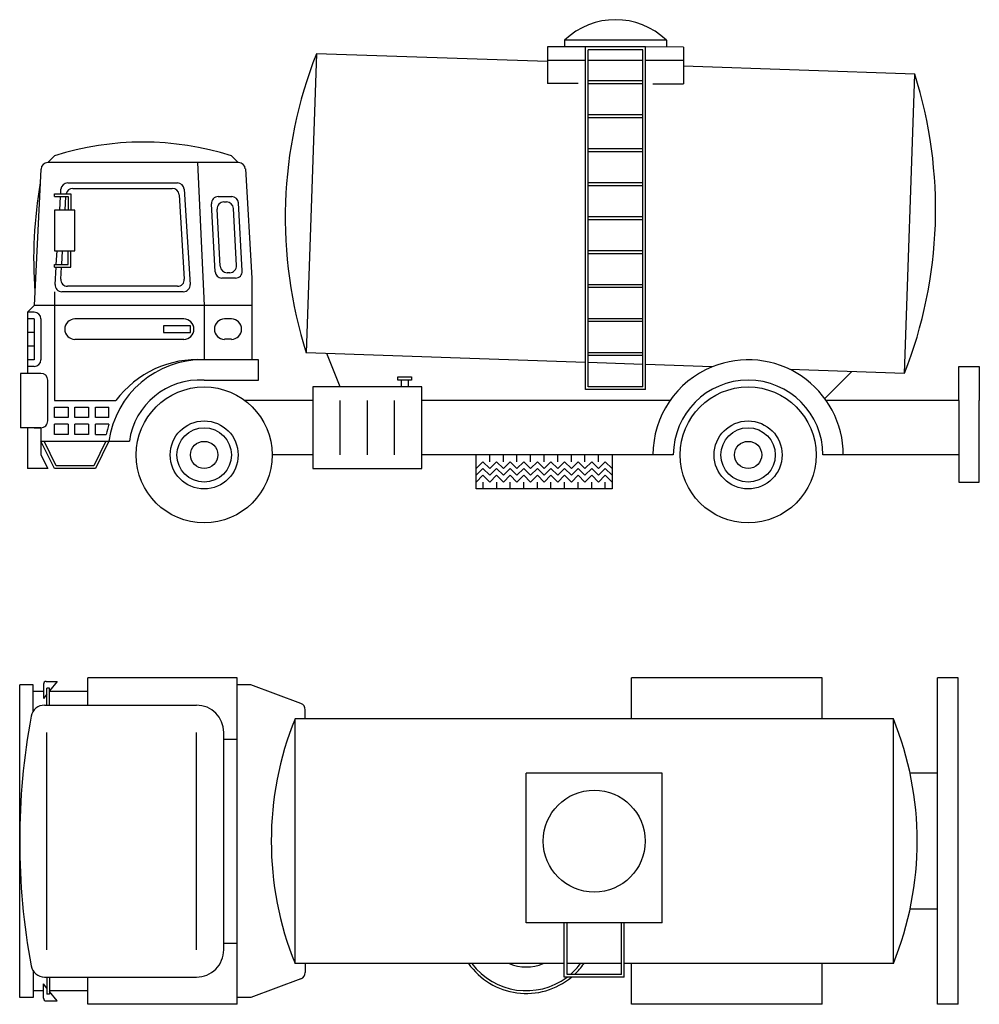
# Model space of a CAD drawing. Extents: x 10.8 to 27.5, y -31.3 to -23.6.
# Tile 1 of 8: x 10.8 to 18.2, y -31.3 to -23.7. Entities that reach past the tile are written whole.
import ezdxf

# ---------------------------------------------------------------- set-up
doc = ezdxf.new("R2010")
doc.units = 0
doc.header["$MEASUREMENT"] = 0
doc.linetypes.add('0', pattern=[0])
doc.layers.add('1', color=7, linetype='0')

msp = doc.modelspace()

# ---------------------------------------------------------------- linework, layer by layer
at = {"layer": '1', "linetype": '0'}
for p, q in [((15.0105, -23.9036), (15.0104, -23.9546)), ((15.7924, -23.9036), (15.0105, -23.9036)), ((15.7924, -23.9036), (15.7922, -23.9568)), ((14.8801, -23.9543), (14.8793, -24.2357)), ((15.1712, -23.9557), (14.8801, -23.9543)), ((15.1712, -26.5828), (15.1712, -23.9557)), ((15.6299, -23.9557), (15.1712, -23.9557)), ((15.192, -26.5619), (15.192, -23.9766)), ((15.609, -23.9766), (15.192, -23.9766)), ((15.609, -26.5619), (15.609, -23.9766)), ((15.6299, -26.5828), (15.6299, -23.9557)), ((15.9226, -23.9572), (15.6299, -23.9557)), ((15.9226, -23.9572), (15.9218, -24.2386)), ((13.1071, -24.0078), (13.0289, -26.3013)), ((14.8798, -24.0683), (13.1071, -24.0078)), ((15.1712, -24.06), (14.8798, -24.06)), ((15.609, -24.06), (15.192, -24.06)), ((15.9223, -24.06), (15.6299, -24.06)), ((17.694, -24.1642), (15.9221, -24.1038)), ((15.609, -24.2163), (15.192, -24.2163)), ((17.6158, -26.4577), (17.694, -24.1642)), ((15.1139, -24.2357), (14.8793, -24.2357)), ((15.609, -24.2372), (15.192, -24.2372)), ((15.6872, -24.2386), (15.9218, -24.2386)), ((15.609, -24.477), (15.192, -24.477)), ((15.609, -24.4978), (15.192, -24.4978)), ((15.609, -24.7376), (15.192, -24.7376)), ((11.0482, -24.8418), (11.1003, -24.7897)), ((12.5077, -24.8418), (12.4555, -24.7897)), ((15.609, -24.7584), (15.192, -24.7584)), ((10.9962, -24.8913), (10.9439, -25.9364)), ((12.5106, -24.8418), (11.0483, -24.8418)), ((12.1949, -24.8418), (12.247, -25.9364)), ((12.5627, -24.8909), (12.6119, -25.7279)), ((11.1472, -25.0816), (11.1494, -25.0471)), ((11.2014, -24.9982), (12.0417, -24.9982)), ((11.2406, -25.0399), (12.0025, -25.0399)), ((12.0937, -25.0471), (12.1393, -25.7768)), ((15.609, -24.9982), (15.192, -24.9982)), ((15.609, -25.0191), (15.192, -25.0191)), ((11.1003, -25.0816), (11.2254, -25.0816)), ((11.1003, -25.1024), (11.1003, -25.0816)), ((11.1003, -25.1024), (11.2046, -25.1024)), ((11.1394, -25.2067), (11.1459, -25.1024)), ((11.1812, -25.2067), (11.1877, -25.1024)), ((11.2046, -25.1024), (11.2046, -25.2067)), ((11.2254, -25.0816), (11.2254, -25.2067)), ((12.0546, -25.0888), (12.0949, -25.7351)), ((12.3542, -25.1024), (12.4583, -25.1024)), ((11.1394, -25.2067), (11.1003, -25.2067)), ((11.1003, -25.2067), (11.1003, -25.5195)), ((11.2567, -25.2067), (11.1394, -25.2067)), ((11.2567, -25.5195), (11.2567, -25.2067)), ((12.3307, -25.6787), (12.3022, -25.1574)), ((12.3702, -25.637), (12.3462, -25.1991)), ((12.3983, -25.1441), (12.4188, -25.1441)), ((12.4949, -25.6313), (12.4709, -25.1934)), ((12.5389, -25.673), (12.5104, -25.1517)), ((15.609, -25.2588), (15.192, -25.2588)), ((15.609, -25.2797), (15.192, -25.2797)), ((11.1003, -25.5195), (11.2567, -25.5195)), ((11.1133, -25.6237), (11.1199, -25.5195)), ((11.1551, -25.6237), (11.1616, -25.5195)), ((11.2046, -25.6237), (11.2046, -25.5195)), ((11.2254, -25.6446), (11.2254, -25.5195)), ((15.609, -25.5195), (15.192, -25.5195)), ((15.609, -25.5403), (15.192, -25.5403)), ((11.1003, -25.6237), (11.2046, -25.6237)), ((11.1003, -25.6446), (11.1003, -25.6237)), ((11.1003, -25.6446), (11.2254, -25.6446)), ((11.1038, -25.7768), (11.112, -25.6446)), ((11.1482, -25.7351), (11.1538, -25.6446)), ((12.4869, -25.7279), (12.3828, -25.7279)), ((12.4428, -25.6862), (12.4222, -25.6862)), ((12.6119, -25.7279), (12.6119, -26.3534)), ((12.0429, -25.7905), (11.2002, -25.7905)), ((15.609, -25.78), (15.192, -25.78)), ((15.609, -25.8009), (15.192, -25.8009)), ((11.1003, -25.8322), (11.1003, -26.6662)), ((12.0873, -25.8322), (11.1558, -25.8322)), ((10.8918, -25.9886), (10.9439, -25.9364)), ((12.6119, -25.9364), (10.9439, -25.9364)), ((12.247, -25.9364), (12.247, -26.3534)), ((10.8918, -25.9886), (10.8918, -26.4577)), ((10.9439, -25.9886), (10.8918, -25.9886)), ((10.9439, -26.0407), (10.8918, -26.0407)), ((10.9439, -26.0407), (10.9439, -26.3534)), ((10.9961, -26.0407), (10.9961, -26.3534)), ((12.0907, -26.0407), (11.2567, -26.0407)), ((12.4556, -26.0407), (12.4034, -26.0407)), ((15.609, -26.0407), (15.192, -26.0407)), ((11.9343, -26.0928), (11.9343, -26.1449)), ((12.1428, -26.0928), (11.9343, -26.0928)), ((12.1428, -26.1449), (12.1428, -26.0928)), ((15.609, -26.0615), (15.192, -26.0615)), ((10.9439, -26.1449), (10.8918, -26.1449)), ((11.9343, -26.1449), (12.1428, -26.1449)), ((10.9439, -26.2492), (10.8918, -26.2492)), ((11.2567, -26.197), (12.0907, -26.197)), ((12.4555, -26.197), (12.4034, -26.197)), ((15.1712, -26.3743), (13.0289, -26.3013)), ((13.2895, -26.5619), (13.1874, -26.3067)), ((15.609, -26.3013), (15.192, -26.3013)), ((15.609, -26.3221), (15.192, -26.3221)), ((10.9439, -26.3534), (10.8918, -26.3534)), ((10.9439, -26.4055), (10.8918, -26.4055)), ((12.664, -26.3534), (12.247, -26.3534)), ((12.664, -26.5098), (12.664, -26.3534)), ((15.609, -26.3893), (15.192, -26.375)), ((16.1415, -26.4074), (15.6299, -26.39)), ((18.0328, -26.6662), (18.0328, -26.4055)), ((18.0328, -26.4055), (18.1892, -26.4055)), ((18.1892, -26.4055), (18.1892, -26.6662)), ((10.8397, -26.4577), (10.8397, -26.8746)), ((10.9961, -26.4577), (10.8397, -26.4577)), ((13.7326, -26.5098), (13.7326, -26.4837)), ((13.7326, -26.4837), (13.8368, -26.4837)), ((13.8368, -26.4837), (13.8368, -26.5098)), ((17.6158, -26.4577), (16.7378, -26.4277)), ((17.0052, -26.6513), (17.2125, -26.4439)), ((11.0482, -26.8225), (11.0482, -26.5098)), ((12.247, -26.5098), (12.664, -26.5098)), ((13.915, -26.5619), (13.081, -26.5619)), ((13.081, -26.5619), (13.081, -27.1874)), ((13.8368, -26.5098), (13.7326, -26.5098)), ((13.7586, -26.5619), (13.7586, -26.5098)), ((13.8108, -26.5098), (13.8108, -26.5619)), ((13.915, -27.1874), (13.915, -26.5619)), ((15.609, -26.5619), (15.192, -26.5619)), ((15.6299, -26.5828), (15.1712, -26.5828)), ((11.1003, -26.6662), (11.5694, -26.6662)), ((11.1003, -26.7183), (11.2046, -26.7183)), ((11.1003, -26.7965), (11.1003, -26.7183)), ((11.2046, -26.7183), (11.2046, -26.7965)), ((11.2567, -26.7183), (11.3609, -26.7183)), ((11.2567, -26.7965), (11.2567, -26.7183)), ((11.3609, -26.7183), (11.3609, -26.7965)), ((11.4131, -26.7183), (11.5173, -26.7183)), ((11.4131, -26.7965), (11.4131, -26.7183)), ((11.5173, -26.7965), (11.5173, -26.7183)), ((13.081, -26.6662), (12.5598, -26.6662)), ((13.2895, -27.0832), (13.2895, -26.6662)), ((13.498, -27.0832), (13.498, -26.6662)), ((13.7065, -27.0832), (13.7065, -26.6662)), ((15.8181, -26.6662), (13.915, -26.6662)), ((18.0328, -26.6662), (17.0158, -26.6662)), ((18.0328, -26.6662), (18.0328, -27.2916)), ((18.1892, -27.0832), (18.1892, -26.6662)), ((11.2046, -26.7965), (11.1003, -26.7965)), ((11.1003, -26.9268), (11.1003, -26.8486)), ((11.2046, -26.8486), (11.1003, -26.8486)), ((11.2046, -26.8486), (11.2046, -26.9268)), ((11.3609, -26.7965), (11.2567, -26.7965)), ((11.2567, -26.9268), (11.2567, -26.8486)), ((11.3609, -26.8486), (11.2567, -26.8486)), ((11.3609, -26.8486), (11.3609, -26.9268)), ((11.5173, -26.7965), (11.4131, -26.7965)), ((11.5173, -26.8486), (11.4131, -26.8486)), ((11.4131, -26.9268), (11.4131, -26.8486)), ((10.9961, -26.8746), (10.8397, -26.8746)), ((10.8918, -26.8746), (10.8918, -27.1874)), ((10.9439, -26.8746), (10.9961, -26.8746)), ((10.9961, -26.8746), (10.9961, -27.0832)), ((11.2046, -26.9268), (11.1003, -26.9268)), ((11.3609, -26.9268), (11.2567, -26.9268)), ((11.4131, -26.9268), (11.497, -26.9268)), ((10.9961, -26.9789), (11.5173, -26.9789)), ((11.1003, -27.1874), (10.9961, -26.9789)), ((11.1132, -27.1665), (11.0194, -26.9789)), ((11.494, -26.9789), (11.4002, -27.1665)), ((11.5173, -26.9789), (11.4131, -27.1874)), ((11.5173, -26.9789), (11.6737, -26.9789)), ((10.9961, -27.0832), (11.0482, -27.1874)), ((13.081, -27.0832), (12.7683, -27.0832)), ((15.6872, -27.0832), (13.915, -27.0832)), ((14.332, -27.3438), (14.332, -27.0832)), ((14.4362, -27.1353), (14.4362, -27.0832)), ((14.5405, -27.1353), (14.5405, -27.0832)), ((14.6447, -27.1353), (14.6447, -27.0832)), ((14.749, -27.1353), (14.749, -27.0832)), ((14.8532, -27.1353), (14.8532, -27.0832)), ((14.9575, -27.1353), (14.9575, -27.0832)), ((15.0617, -27.1353), (15.0617, -27.0832)), ((15.166, -27.1353), (15.166, -27.0832)), ((15.2702, -27.1353), (15.2702, -27.0832)), ((15.3745, -27.0832), (15.3745, -27.3438)), ((15.8436, -27.0832), (15.6872, -27.0832)), ((17.1467, -27.0832), (16.9903, -27.0832)), ((18.0328, -27.0832), (17.1467, -27.0832)), ((18.1892, -27.2916), (18.1892, -27.0832)), ((11.4002, -27.1665), (11.1132, -27.1665)), ((14.332, -27.1874), (14.3841, -27.1353)), ((14.4362, -27.1874), (14.3841, -27.1353)), ((14.4884, -27.1353), (14.4362, -27.1874)), ((14.5405, -27.1874), (14.4884, -27.1353)), ((14.5926, -27.1353), (14.5405, -27.1874)), ((14.6447, -27.1874), (14.5926, -27.1353)), ((14.6969, -27.1353), (14.6447, -27.1874)), ((14.749, -27.1874), (14.6969, -27.1353)), ((14.8011, -27.1353), (14.749, -27.1874)), ((14.8532, -27.1874), (14.8011, -27.1353)), ((14.9054, -27.1353), (14.8532, -27.1874)), ((14.9575, -27.1874), (14.9054, -27.1353)), ((15.0096, -27.1353), (14.9575, -27.1874)), ((15.0617, -27.1874), (15.0096, -27.1353)), ((15.1139, -27.1353), (15.0617, -27.1874)), ((15.166, -27.1874), (15.1139, -27.1353)), ((15.2181, -27.1353), (15.166, -27.1874)), ((15.2702, -27.1874), (15.2181, -27.1353)), ((15.3223, -27.1353), (15.2702, -27.1874)), ((15.3745, -27.1874), (15.3223, -27.1353)), ((11.0482, -27.1874), (10.8918, -27.1874)), ((11.4131, -27.1874), (11.1003, -27.1874)), ((13.081, -27.1874), (13.915, -27.1874)), ((14.3841, -27.1874), (14.332, -27.2395)), ((14.3841, -27.2395), (14.332, -27.2916)), ((14.4362, -27.2395), (14.3841, -27.1874)), ((14.4362, -27.2916), (14.3841, -27.2395)), ((14.4884, -27.1874), (14.4362, -27.2395)), ((14.4884, -27.2395), (14.4362, -27.2916)), ((14.5405, -27.2395), (14.4884, -27.1874)), ((14.5405, -27.2916), (14.4884, -27.2395)), ((14.5926, -27.1874), (14.5405, -27.2395)), ((14.5926, -27.2395), (14.5405, -27.2916)), ((14.6447, -27.2395), (14.5926, -27.1874)), ((14.6447, -27.2916), (14.5926, -27.2395)), ((14.6969, -27.1874), (14.6447, -27.2395)), ((14.6969, -27.2395), (14.6447, -27.2916)), ((14.749, -27.2395), (14.6969, -27.1874)), ((14.749, -27.2916), (14.6969, -27.2395)), ((14.8011, -27.1874), (14.749, -27.2395)), ((14.8011, -27.2395), (14.749, -27.2916)), ((14.8532, -27.2395), (14.8011, -27.1874)), ((14.8532, -27.2916), (14.8011, -27.2395)), ((14.9054, -27.1874), (14.8532, -27.2395)), ((14.9054, -27.2395), (14.8532, -27.2916)), ((14.9575, -27.2395), (14.9054, -27.1874)), ((14.9575, -27.2916), (14.9054, -27.2395)), ((15.0096, -27.1874), (14.9575, -27.2395)), ((15.0096, -27.2395), (14.9575, -27.2916)), ((15.0617, -27.2395), (15.0096, -27.1874)), ((15.0617, -27.2916), (15.0096, -27.2395)), ((15.1139, -27.1874), (15.0617, -27.2395)), ((15.1139, -27.2395), (15.0617, -27.2916)), ((15.166, -27.2395), (15.1139, -27.1874)), ((15.166, -27.2916), (15.1139, -27.2395)), ((15.2181, -27.1874), (15.166, -27.2395)), ((15.2181, -27.2395), (15.166, -27.2916)), ((15.2702, -27.2395), (15.2181, -27.1874)), ((15.2702, -27.2916), (15.2181, -27.2395)), ((15.3223, -27.1874), (15.2702, -27.2395)), ((15.3223, -27.2395), (15.2702, -27.2916)), ((15.3745, -27.2395), (15.3223, -27.1874)), ((15.3745, -27.2916), (15.3223, -27.2395)), ((14.3841, -27.2916), (14.3841, -27.3438)), ((14.4884, -27.2916), (14.4884, -27.3438)), ((14.5926, -27.3438), (14.5926, -27.2916)), ((14.6969, -27.3438), (14.6969, -27.2916)), ((14.8011, -27.3438), (14.8011, -27.2916)), ((14.9054, -27.3438), (14.9054, -27.2916)), ((15.0096, -27.3438), (15.0096, -27.2916)), ((15.1139, -27.3438), (15.1139, -27.2916)), ((15.2181, -27.3438), (15.2181, -27.2916)), ((15.3223, -27.3438), (15.3223, -27.2916)), ((18.0328, -27.2916), (18.1892, -27.2916)), ((15.3745, -27.3438), (14.332, -27.3438)), ((11.0362, -28.8189), (11.1196, -28.8189)), ((11.1196, -28.8189), (11.0622, -28.8905)), ((12.5009, -28.7928), (11.3541, -28.7928)), ((11.3541, -29.0013), (11.3541, -28.7928)), ((12.5009, -31.2947), (12.5009, -28.7928)), ((16.9835, -28.7928), (15.524, -28.7928)), ((15.524, -29.1055), (15.524, -28.7928)), ((16.9835, -29.1055), (16.9835, -28.7928)), ((17.8696, -31.2947), (17.8696, -28.7928)), ((18.026, -28.7928), (17.8696, -28.7928)), ((18.026, -31.2947), (18.026, -28.7928)), ((10.8329, -31.2426), (10.8329, -28.8449)), ((10.9371, -28.8449), (10.8329, -28.8449)), ((10.9371, -29.0534), (10.9371, -28.8449)), ((11.0153, -28.8971), (10.9371, -28.8971)), ((11.0153, -28.8397), (11.0153, -28.9492)), ((11.0622, -28.871), (11.0414, -28.871)), ((11.0414, -28.9166), (11.0414, -28.871)), ((11.0622, -29.0013), (11.0622, -28.871)), ((11.3541, -28.8971), (11.0622, -28.8971)), ((12.6051, -28.8449), (12.5009, -28.8449)), ((12.9883, -28.9886), (12.6051, -28.8449)), ((11.0414, -28.9166), (11.0153, -28.9492)), ((11.0414, -29.0013), (11.0414, -28.9166)), ((11.0232, -29.0013), (11.3541, -29.0013)), ((11.3541, -29.0013), (12.1881, -29.0013)), ((13.0221, -29.1055), (13.0221, -29.0374)), ((15.524, -29.1055), (12.9439, -29.1055)), ((12.9439, -30.982), (12.9439, -29.1055)), ((16.9835, -29.1055), (15.524, -29.1055)), ((17.5308, -29.1055), (16.9835, -29.1055)), ((17.5308, -30.982), (17.5308, -29.1055)), ((11.0414, -30.8778), (11.0414, -29.2098)), ((12.1881, -30.8778), (12.1881, -29.2098)), ((12.3966, -30.8778), (12.3966, -29.2098)), ((12.3966, -29.2619), (12.5009, -29.2619)), ((15.7586, -29.5226), (14.7161, -29.5226)), ((14.7161, -30.6693), (14.7161, -29.5226)), ((15.7586, -30.6693), (15.7586, -29.5226)), ((17.8696, -29.5226), (17.6584, -29.5226)), ((17.8696, -30.565), (17.6584, -30.565)), ((15.7586, -30.6693), (14.7161, -30.6693)), ((15.008, -31.0863), (15.008, -30.6693)), ((15.0289, -31.0654), (15.0289, -30.6693)), ((15.4458, -31.0654), (15.4458, -30.6693)), ((15.4667, -31.0863), (15.4667, -30.6693)), ((12.3966, -30.8256), (12.5009, -30.8256)), ((14.2991, -30.982), (12.9439, -30.982)), ((13.0221, -30.982), (13.0221, -31.0501)), ((14.5858, -30.982), (14.2991, -30.982)), ((14.8464, -30.982), (14.5858, -30.982)), ((15.008, -30.982), (14.8464, -30.982)), ((15.1331, -30.982), (15.0289, -30.982)), ((15.4458, -30.982), (15.1331, -30.982)), ((17.5308, -30.982), (15.4667, -30.982)), ((15.524, -31.2947), (15.524, -30.982)), ((16.9835, -31.2947), (16.9835, -30.982)), ((10.9371, -31.0342), (10.9371, -31.2426)), ((11.0232, -31.0863), (12.1881, -31.0863)), ((11.0414, -31.0863), (11.0414, -31.171)), ((11.0622, -31.0863), (11.0622, -31.2166)), ((11.3541, -31.2947), (11.3541, -31.0863)), ((15.0289, -31.0863), (15.008, -31.0863)), ((15.0549, -31.0654), (15.0289, -31.0654)), ((15.0628, -31.0863), (15.0289, -31.0863)), ((15.0865, -31.0654), (15.0549, -31.0654)), ((15.4667, -31.0863), (15.0628, -31.0863)), ((15.4458, -31.0654), (15.0865, -31.0654)), ((11.0414, -31.171), (11.0153, -31.1384)), ((11.0153, -31.2479), (11.0153, -31.1384)), ((11.0414, -31.171), (11.0414, -31.2166)), ((12.9883, -31.099), (12.6051, -31.2426)), ((10.9371, -31.2426), (10.8329, -31.2426)), ((11.0153, -31.1905), (10.9371, -31.1905)), ((11.0622, -31.2166), (11.0414, -31.2166)), ((11.3541, -31.1905), (11.0622, -31.1905)), ((11.1196, -31.2687), (11.0622, -31.197)), ((12.6051, -31.2426), (12.5009, -31.2426)), ((11.0362, -31.2687), (11.1196, -31.2687)), ((12.5009, -31.2947), (11.3541, -31.2947)), ((16.9835, -31.2947), (15.524, -31.2947)), ((18.026, -31.2947), (17.8696, -31.2947))]:
    msp.add_line(p, q, dxfattribs=at)
for centre, radius in [((12.247, -27.0832), 0.5212), ((16.4169, -27.0832), 0.5212), ((12.247, -27.0832), 0.2606), ((16.4169, -27.0832), 0.2606), ((12.247, -27.0832), 0.2085), ((16.4169, -27.0832), 0.2085), ((12.247, -27.0832), 0.1042), ((16.4169, -27.0832), 0.1042), ((15.2374, -30.0438), 0.3909)]:
    msp.add_circle(centre, radius, dxfattribs=at)
for centre, radius, start, end in [((15.4005, -24.3119), 0.5653, 46.2453, 133.755), ((16.3015, -25.2648), 3.4328, 158.521, 197.574), ((14.4213, -25.2007), 3.4328, 338.521, 17.5736), ((11.7779, -26.9268), 2.2419, 72.4076, 107.592), ((11.0483, -24.894), 0.0521, 90, 177.138), ((12.5106, -24.894), 0.0521, 3.36647, 90), ((14.3093, -25.5821), 3.3695, 170.014, 184.262), ((11.2014, -25.0503), 0.0521, 90, 176.424), ((11.2406, -25.092), 0.0521, 90, 168.463), ((12.0025, -25.092), 0.0521, 3.57633, 90), ((12.0417, -25.0503), 0.0521, 3.57633, 90), ((12.3542, -25.1546), 0.0521, 90, 183.135), ((12.4583, -25.1546), 0.0521, 3.13449, 90), ((12.3983, -25.1963), 0.0521, 90, 183.135), ((12.4188, -25.1963), 0.0521, 3.13449, 90), ((12.4222, -25.6341), 0.0521, 183.135, 270), ((12.4428, -25.6341), 0.0521, 270, 3.13452), ((11.2002, -25.7384), 0.0521, 176.424, 270), ((12.0429, -25.7384), 0.0521, 270, 3.57632), ((12.3828, -25.6758), 0.0521, 183.135, 270), ((12.4869, -25.6758), 0.0521, 270, 3.13449), ((11.1558, -25.78), 0.0521, 176.424, 270), ((12.0873, -25.78), 0.0521, 270, 3.57632), ((10.9439, -26.0407), 0.0521, 0, 90), ((11.2567, -26.1189), 0.0782, 90, 270), ((12.0907, -26.1189), 0.0782, 270, 90), ((12.4034, -26.1189), 0.0782, 90, 270), ((12.4555, -26.1189), 0.0782, 270, 89.9349), ((10.9439, -26.3534), 0.0521, 270, 0), ((12.234, -27.0766), 0.7233, 88.9677, 172.235), ((12.1986, -27.139), 0.7871, 86.4744, 143.076), ((16.4169, -27.0832), 0.7297, 112.178, 180), ((16.4169, -27.0832), 0.7297, 0, 112.178), ((10.9961, -26.5098), 0.0521, 0, 90), ((12.213, -27.0531), 0.5444, 86.4105, 172.168), ((16.4169, -27.0832), 0.5734, 0.00001, 180), ((10.9961, -26.8225), 0.0521, 270, 0.00001), ((12.234, -27.0766), 0.7521, 162.35, 168.507), ((11.0362, -28.8397), 0.0208, 90, 180), ((11.0232, -29.1055), 0.1042, 90, 169.524), ((12.1881, -29.2098), 0.2085, 0, 90), ((12.97, -29.0374), 0.0521, 0.00001, 69.444), ((16.0974, -30.0438), 5.2645, 169.524, 190.476), ((15.2653, -30.0438), 2.5038, 157.993, 202.007), ((15.2094, -30.0438), 2.5038, 337.993, 22.0071), ((12.1881, -30.8778), 0.2085, 270, 0.00001), ((11.0232, -30.982), 0.1042, 190.476, 270), ((14.7161, -30.6693), 0.5423, 215.218, 309.744), ((14.7161, -30.6693), 0.5212, 216.87, 306.87), ((14.7161, -30.6693), 0.3388, 247.38, 292.62), ((14.7161, -30.6693), 0.5212, 310.536, 323.13), ((14.7161, -30.6693), 0.5423, 313.075, 324.782), ((12.97, -31.0501), 0.0521, 290.556, 0), ((11.0362, -31.2479), 0.0208, 180, 270)]:
    msp.add_arc(centre, radius, start, end, dxfattribs=at)

doc.saveas('drawing.dxf')
